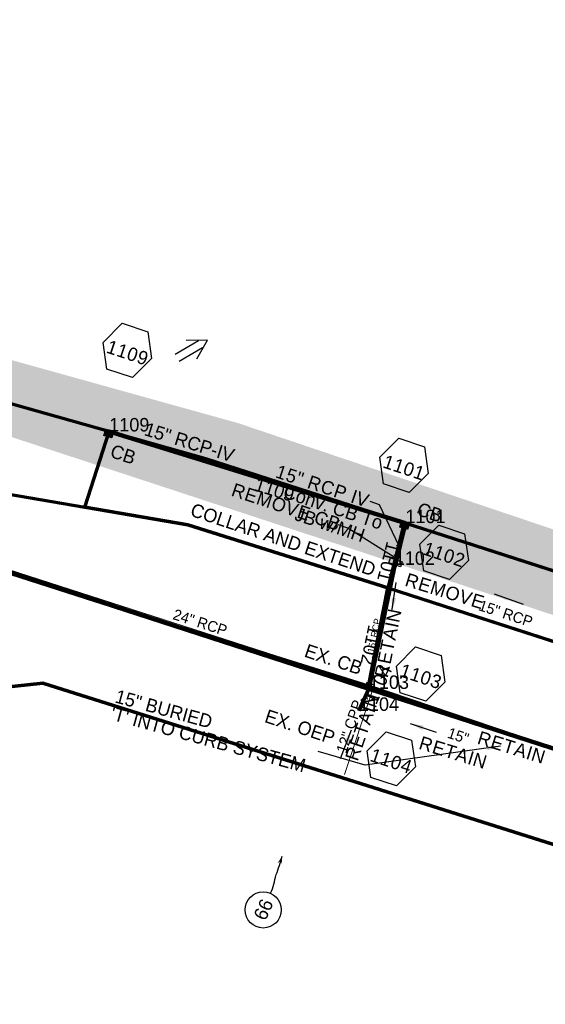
# Model space of a CAD drawing. Extents: x 1160061 to 2574774, y 200346 to 1150371.
# Tile 103 of 123: x 2482940 to 2483135, y 368992 to 369357. Entities that reach past the tile are written whole.
import ezdxf
from ezdxf.enums import TextEntityAlignment as Align

# ---------------------------------------------------------------- set-up
doc = ezdxf.new("R2010")
doc.units = 0
doc.header["$MEASUREMENT"] = 0
doc.linetypes.add('DGN Style 2', pattern=[29.296317, 17.57779, -11.718527])
doc.linetypes.add('DGN Style 3', pattern=[41.014844, 29.296317, -11.718527])
for name, color, linetype, lineweight in [('Exist Drainage Structure Catch Basin CELL', 1, 'Continuous', 30), ('Exist Plan Preparation Drainage Arrows Symbol CELL', 5, 'Continuous', 30), ('Exist Plan Preparation Drainage Notes Label', 31, 'Continuous', 30), ('Exist Plan Preparation Watershed Blue', 5, 'Continuous', 30), ('Exist Structure Minor Pipes RCP 12 Inch', 30, 'Continuous', 0), ('Exist Structure Minor Pipes RCP 18 Inch', 30, 'Continuous', 0), ('Exist Structure Minor Pipes RCP 18 Inch Text', 30, 'Continuous', 13), ('Exist Structure Minor Pipes RCP 24 Inch Text', 30, 'Continuous', 13), ('Prop Drainage Structure Box Number Symbol CELL', 9, 'Continuous', 30), ('Prop Drainage Structure Catch Basin Grate 840 03G CELL', 7, 'Continuous', 30), ('Prop Drainage Structure Catch Basin Grate 840 03G Label', 9, 'Continuous', 30), ('Prop Drainage Structure Junction Box with Manhole Convert From Catch Basin Label', 9, 'Continuous', 30), ('Prop Drainage Structure Pipe Collar CELL', 9, 'Continuous', 30), ('Prop Drainage Structure Pipe Collar Label', 9, 'Continuous', 30), ('Prop Drainage Structure Pipe RCP 15in Class III', 9, 'Continuous', 211), ('Prop Drainage Structure Pipe RCP 15in Class IV', 9, 'Continuous', 211), ('Prop Drainage Structure Pipe RCP 15in Class IV Label', 9, 'Continuous', 30), ('Prop Drainage Structure Pipe Removal Label', 9, 'Continuous', 30), ('Prop Drainage Structure Pipe Stub Out CELL', 9, 'Continuous', 30), ('Prop Drainage Structure Plot Symbol 20 Scale', 9, 'DGN Style 2', 13), ('Prop Drainage Structure Plot Symbol 50 Scale', 9, 'DGN Style 2', 13)]:
    doc.layers.add(name, color=color, linetype=linetype, lineweight=lineweight)
for name, color, linetype, lineweight, plot in [('Scratch_Level_5', 6, 'Continuous', 0, False), ('Scratch_Level_6', 30, 'Continuous', 0, False), ('Scratch_Level_8', 171, 'Continuous', 0, False), ('Scratch_Level_9', 9, 'Continuous', 0, False)]:
    doc.layers.add(name, color=color, linetype=linetype, lineweight=lineweight, plot=plot)
doc.styles.add('Style-font001', font='font001.shx')
doc.styles.add('Style-font041', font='font041.shx')
doc.styles.add('Style-GEOMETRICFUTURA_211_M_L', font='GEOMETRICFUTURA_211_M_L.shx')
doc.dimstyles.new('erosion_control', dxfattribs={"dimtxt": 4.99999, "dimasz": 9.99998, "dimexe": 2.499995, "dimexo": 2.499995, "dimgap": 2.499995, "dimtad": 0, "dimtih": 1, "dimtoh": 1, "dimzin": 3, "dimdsep": 46, "dimtxsty": 'Style-GEOMETRICFUTURA_211_M_L', "dimcen": 0.09, "dimaunit": 1, "dimadec": 4, "dimazin": 3, "dimtfac": 1, "dimtofl": 0, "dimtmove": 0, "dimatfit": 1, "dimfxl": 1, "dimtzin": 3, "dimlwd": 106, "dimarcsym": 0})

# ---------------------------------------------------------------- blocks, each defined once
blk = doc.blocks.new('*U94')
at = {"layer": 'Exist Plan Preparation Drainage Notes Label'}
blk.add_circle((-2.02, 0), 1.99, dxfattribs=at)
blk.add_open_spline([(-0.14, -0.66), (0.52, -0.97), (1.25, -1), (1.95, -1.17), (2.64, -1.34), (3.31, -1.55), (4.01, -1.67)], degree=3, knots=[0, 0, 0, 0, 0.5025, 0.5025, 0.5025, 1, 1, 1, 1], dxfattribs=at)
blk.add_solid([(4.01, -1.67), (3.19, -1.21), (3.12, -1.72), (3.52, -1.56)], dxfattribs=at)
blk = doc.blocks.new('PROP DRAINAGE STRUCTURE BOX NUMBER SYMBOL_30')
at = {"layer": 'Prop Drainage Structure Box Number Symbol CELL', "flags": 128}
blk.add_lwpolyline([(-5.000009, 8.944294), (5.000009, 8.944294), (9.47214, 0), (5.000009, -8.944294), (-5.000009, -8.944294), (-9.47214, 0), (-5.000009, 8.944294)], dxfattribs=at)
at = {"layer": 'Prop Drainage Structure Box Number Symbol CELL', "insert": (0.34149, -0.790841), "char_height": 4.99999, "attachment_point": 5, "line_spacing_factor": 0.6, "style": 'Style-GEOMETRICFUTURA_211_M_L'}
blk.add_mtext('\\T1.063;1101', dxfattribs=at)
blk = doc.blocks.new('PROP DRAINAGE STRUCTURE BOX NUMBER SYMBOL_34')
at = {"layer": 'Prop Drainage Structure Box Number Symbol CELL', "flags": 128}
blk.add_lwpolyline([(-5.000009, 8.944294), (5.000009, 8.944294), (9.47214, 0), (5.000009, -8.944294), (-5.000009, -8.944294), (-9.47214, 0), (-5.000009, 8.944294)], dxfattribs=at)
at = {"layer": 'Prop Drainage Structure Box Number Symbol CELL', "insert": (0.411944, -0.790841), "char_height": 4.99999, "attachment_point": 5, "line_spacing_factor": 0.6, "style": 'Style-GEOMETRICFUTURA_211_M_L'}
blk.add_mtext('\\T1.063;1103', dxfattribs=at)
blk = doc.blocks.new('PROP DRAINAGE STRUCTURE BOX NUMBER SYMBOL_35')
at = {"layer": 'Prop Drainage Structure Box Number Symbol CELL', "flags": 128}
blk.add_lwpolyline([(-5.000009, 8.944294), (5.000009, 8.944294), (9.47214, 0), (5.000009, -8.944294), (-5.000009, -8.944294), (-9.47214, 0), (-5.000009, 8.944294)], dxfattribs=at)
at = {"layer": 'Prop Drainage Structure Box Number Symbol CELL', "insert": (0.304369, -0.790841), "char_height": 4.99999, "attachment_point": 5, "line_spacing_factor": 0.6, "style": 'Style-GEOMETRICFUTURA_211_M_L'}
blk.add_mtext('\\T1.063;1104', dxfattribs=at)
blk = doc.blocks.new('PROP DRAINAGE STRUCTURE BOX NUMBER SYMBOL_43')
at = {"layer": 'Prop Drainage Structure Box Number Symbol CELL', "flags": 128}
blk.add_lwpolyline([(-5.000009, 8.944294), (5.000009, 8.944294), (9.47214, 0), (5.000009, -8.944294), (-5.000009, -8.944294), (-9.47214, 0), (-5.000009, 8.944294)], dxfattribs=at)
at = {"layer": 'Prop Drainage Structure Box Number Symbol CELL', "insert": (0.331642, -0.790841), "char_height": 4.99999, "attachment_point": 5, "line_spacing_factor": 0.6, "style": 'Style-GEOMETRICFUTURA_211_M_L'}
blk.add_mtext('\\T1.063;1102', dxfattribs=at)
blk = doc.blocks.new('EXIST PLAN PREPARATION DRAINAGE ARROWS SYMBOL_256')
at = {"layer": 'Exist Plan Preparation Drainage Arrows Symbol CELL'}
for p, q in [((-3.867991, 1.499997), (6.131989, 1.499997)), ((-3.867991, -1.499997), (6.131989, -1.499997))]:
    blk.add_line(p, q, dxfattribs=at)
at = {"layer": 'Exist Plan Preparation Drainage Arrows Symbol CELL', "flags": 128}
blk.add_lwpolyline([(0, 3.965233), (-6.867985, 0), (0, -3.965233)], dxfattribs=at)
blk = doc.blocks.new('PROP DRAINAGE STRUCTURE BOX NUMBER SYMBOL_53')
at = {"layer": 'Prop Drainage Structure Box Number Symbol CELL', "flags": 128}
blk.add_lwpolyline([(-5.000009, 8.944294), (5.000009, 8.944294), (9.47214, 0), (5.000009, -8.944294), (-5.000009, -8.944294), (-9.47214, 0), (-5.000009, 8.944294)], dxfattribs=at)
at = {"layer": 'Prop Drainage Structure Box Number Symbol CELL', "insert": (0.430933, -0.790824), "char_height": 4.99999, "attachment_point": 5, "line_spacing_factor": 0.6, "style": 'Style-GEOMETRICFUTURA_211_M_L'}
blk.add_mtext('\\T1.063;1109', dxfattribs=at)
blk = doc.blocks.new('PROP DRAINAGE STRUCTURE PIPE COLLAR')
at = {"layer": 'Prop Drainage Structure Pipe Collar CELL', "flags": 128}
blk.add_lwpolyline([(-0.77156, 0), (0, 0), (0, 2.268745), (1.978121, 2.268745), (1.978121, -2.268745), (0, -2.268745), (0, -2.268745), (0, 0)], dxfattribs=at)
at = {"layer": 'Prop Drainage Structure Pipe Collar CELL', "color": 9, "linetype": 'Continuous', "extrusion": (0, 0, -1)}
blk.add_solid([(0, 2.268745), (-1.978121, 2.268745), (0, -2.268745), (-1.978121, -2.268745)], dxfattribs=at)
blk = doc.blocks.new('EXIST DRAINAGE STRUCTURE CATCH BASIN')
at = {"layer": 'Exist Drainage Structure Catch Basin CELL', "linetype": 'DGN Style 3', "flags": 128}
blk.add_lwpolyline([(1.499997, 0), (-1.499997, 0), (-1.499997, -0.499999), (1.499997, -0.499999), (1.499997, 1.999996), (-1.499997, 1.999996), (-1.499997, 0)], dxfattribs=at)
blk = doc.blocks.new('PROP DRAINAGE STRUCTURE PIPE STUB OUT_6')
at = {"layer": 'Prop Drainage Structure Pipe Stub Out CELL', "flags": 128}
blk.add_lwpolyline([(-0.01575, 0), (0, 0.01575), (0.01575, 0), (0, -0.01575), (-0.01575, 0)], dxfattribs=at)
at = {"layer": 'Prop Drainage Structure Pipe Stub Out CELL', "style": 'Style-font001'}
blk.add_text('SO', height=0.010368, dxfattribs=at).set_placement((0, 0), align=Align.MIDDLE_CENTER)
blk = doc.blocks.new('PROP DRAINAGE STRUCTURE CATCH BASIN GRATE 840 03G_9')
at = {"layer": 'Prop Drainage Structure Catch Basin Grate 840 03G CELL', "flags": 128}
for points in [[(1.5, 0), (-1.5, 0), (-1.5, 2), (1.5, 2), (1.5, -0.499999), (-1.5, -0.499999), (-1.5, 0)], [(1.4896, 0.0104), (-1.4896, 0.0104), (-1.4896, 1.9896), (1.4896, 1.9896), (1.4896, 0.0104)], [(-1.3646, 1.8646), (1.3646, 1.8646), (1.3646, 0.1354), (-1.3646, 0.1354), (-1.3646, 1.8646)]]:
    blk.add_lwpolyline(points, dxfattribs=at)
for points in [[(-1.258485, 0.70434, -1), (-1.345744, 0.793844), (-0.266077, 1.846443, -1), (-0.178817, 1.756939), (-1.258485, 0.70434)], [(-1.345744, 1.623004), (-1.11656, 1.846443, -1), (-1.0293, 1.756939), (-1.258485, 1.533501, -1), (-1.345744, 1.623004)], [(-1.258485, 1.257114, -1), (-1.345744, 1.346617), (-0.833065, 1.846443, -1), (-0.745806, 1.756939), (-1.258485, 1.257114)], [(-1.345744, 1.07023), (-0.549571, 1.846443, -1), (-0.462312, 1.756939), (-1.258485, 0.980727, -1), (-1.345744, 1.07023)], [(-1.345744, 0.517457), (-0.0625, 1.768528), (-0.0625, 1.593954), (-1.258485, 0.427954, -1), (-1.345744, 0.517457)], [(-1.258485, 0.151567, -1), (-1.345744, 0.24107), (-0.0625, 1.492142), (-0.0625, 1.317567), (-1.258485, 0.151567)], [(-1.060268, 0.243002), (-0.0625, 1.215755), (-0.0625, 1.04118), (-0.973009, 0.153499, -1), (-1.060268, 0.243002)], [(-0.689515, 0.153499, -1), (-0.776774, 0.243002), (-0.0625, 0.939368), (-0.0625, 0.764794), (-0.689515, 0.153499)], [(-0.49328, 0.243002), (-0.0625, 0.662982), (-0.0625, 0.488407), (-0.406021, 0.153499, -1), (-0.49328, 0.243002)], [(-0.122526, 0.153499, -1), (-0.209785, 0.243002), (-0.0625, 0.386595), (-0.0625, 0.21202), (-0.122526, 0.153499)], [(0.0625, 1.337621), (0.584406, 1.846443, -1), (0.671666, 1.756939), (0.0625, 1.163046), (0.0625, 1.337621)], [(0.0625, 1.614008), (0.300912, 1.846443, -1), (0.388171, 1.756939), (0.0625, 1.439433), (0.0625, 1.614008)], [(0.0625, 1.061234), (0.867901, 1.846443, -1), (0.95516, 1.756939), (0.0625, 0.88666), (0.0625, 1.061234)], [(0.0625, 0.784848), (1.151395, 1.846443, -1), (1.238654, 1.756939), (0.0625, 0.610273), (0.0625, 0.784848)], [(0.0625, 0.508461), (1.258074, 1.67406, -1), (1.345334, 1.584557), (0.0625, 0.333886), (0.0625, 0.508461)], [(0.073709, 0.243002), (1.258074, 1.397674, -1), (1.345334, 1.308171), (0.160968, 0.153499), (0.073709, 0.243002)], [(0.357203, 0.243002), (1.258074, 1.121287, -1), (1.345334, 1.031784), (0.444462, 0.153499), (0.357203, 0.243002)], [(0.640698, 0.243002), (1.258074, 0.8449, -1), (1.345334, 0.755397), (0.727957, 0.153499), (0.640698, 0.243002)], [(0.924192, 0.243002), (1.258074, 0.568514, -1), (1.345334, 0.47901), (1.011451, 0.153499), (0.924192, 0.243002)], [(1.207686, 0.243002), (1.258074, 0.292127, -1), (1.345334, 0.202624), (1.294946, 0.153499, -1), (1.207686, 0.243002)]]:
    blk.add_lwpolyline(points, format="xyb", dxfattribs=at)
at = {"layer": 'Prop Drainage Structure Plot Symbol 20 Scale', "extrusion": (0, 0, -1)}
blk.add_solid([(2.00004, 2.041692), (-2.00004, 2.041692), (2.00004, -1.958388), (-2.00004, -1.958388)], dxfattribs=at)
at = {"layer": 'Prop Drainage Structure Plot Symbol 50 Scale'}
blk.add_solid([(-3.5, 3.541652), (3.5, 3.541652), (-3.5, -3.458348), (3.5, -3.458348)], dxfattribs=at)
blk = doc.blocks.new('PROP DRAINAGE STRUCTURE CATCH BASIN GRATE 840 03G_12')
at = {"layer": 'Prop Drainage Structure Catch Basin Grate 840 03G CELL', "flags": 128}
for points in [[(1.5, 0), (-1.5, 0), (-1.5, 2), (1.5, 2), (1.5, -0.499999), (-1.5, -0.499999), (-1.5, 0)], [(1.4896, 0.0104), (-1.4896, 0.0104), (-1.4896, 1.9896), (1.4896, 1.9896), (1.4896, 0.0104)], [(-1.3646, 1.8646), (1.3646, 1.8646), (1.3646, 0.1354), (-1.3646, 0.1354), (-1.3646, 1.8646)]]:
    blk.add_lwpolyline(points, dxfattribs=at)
for points in [[(-1.258485, 0.70434, -1), (-1.345744, 0.793844), (-0.266077, 1.846443, -1), (-0.178817, 1.756939), (-1.258485, 0.70434)], [(-1.345744, 1.623004), (-1.11656, 1.846443, -1), (-1.0293, 1.756939), (-1.258485, 1.533501, -1), (-1.345744, 1.623004)], [(-1.258485, 1.257114, -1), (-1.345744, 1.346617), (-0.833065, 1.846443, -1), (-0.745806, 1.756939), (-1.258485, 1.257114)], [(-1.345744, 1.07023), (-0.549571, 1.846443, -1), (-0.462312, 1.756939), (-1.258485, 0.980727, -1), (-1.345744, 1.07023)], [(-1.345744, 0.517457), (-0.0625, 1.768528), (-0.0625, 1.593954), (-1.258485, 0.427954, -1), (-1.345744, 0.517457)], [(-1.258485, 0.151567, -1), (-1.345744, 0.24107), (-0.0625, 1.492142), (-0.0625, 1.317567), (-1.258485, 0.151567)], [(-1.060268, 0.243002), (-0.0625, 1.215755), (-0.0625, 1.04118), (-0.973009, 0.153499, -1), (-1.060268, 0.243002)], [(-0.689515, 0.153499, -1), (-0.776774, 0.243002), (-0.0625, 0.939368), (-0.0625, 0.764794), (-0.689515, 0.153499)], [(-0.49328, 0.243002), (-0.0625, 0.662982), (-0.0625, 0.488407), (-0.406021, 0.153499, -1), (-0.49328, 0.243002)], [(-0.122526, 0.153499, -1), (-0.209785, 0.243002), (-0.0625, 0.386595), (-0.0625, 0.21202), (-0.122526, 0.153499)], [(0.0625, 1.337621), (0.584406, 1.846443, -1), (0.671666, 1.756939), (0.0625, 1.163046), (0.0625, 1.337621)], [(0.0625, 1.614008), (0.300912, 1.846443, -1), (0.388171, 1.756939), (0.0625, 1.439433), (0.0625, 1.614008)], [(0.0625, 1.061234), (0.867901, 1.846443, -1), (0.95516, 1.756939), (0.0625, 0.88666), (0.0625, 1.061234)], [(0.0625, 0.784848), (1.151395, 1.846443, -1), (1.238654, 1.756939), (0.0625, 0.610273), (0.0625, 0.784848)], [(0.0625, 0.508461), (1.258074, 1.67406, -1), (1.345334, 1.584557), (0.0625, 0.333886), (0.0625, 0.508461)], [(0.073709, 0.243002), (1.258074, 1.397674, -1), (1.345334, 1.308171), (0.160968, 0.153499), (0.073709, 0.243002)], [(0.357203, 0.243002), (1.258074, 1.121287, -1), (1.345334, 1.031784), (0.444462, 0.153499), (0.357203, 0.243002)], [(0.640698, 0.243002), (1.258074, 0.8449, -1), (1.345334, 0.755397), (0.727957, 0.153499), (0.640698, 0.243002)], [(0.924192, 0.243002), (1.258074, 0.568514, -1), (1.345334, 0.47901), (1.011451, 0.153499), (0.924192, 0.243002)], [(1.207686, 0.243002), (1.258074, 0.292127, -1), (1.345334, 0.202624), (1.294946, 0.153499, -1), (1.207686, 0.243002)]]:
    blk.add_lwpolyline(points, format="xyb", dxfattribs=at)
at = {"layer": 'Prop Drainage Structure Plot Symbol 20 Scale'}
blk.add_solid([(-2.00004, 2.041692), (2.00004, 2.041692), (-2.00004, -1.958388), (2.00004, -1.958388)], dxfattribs=at)
at = {"layer": 'Prop Drainage Structure Plot Symbol 50 Scale'}
blk.add_solid([(-3.5, 3.541652), (3.5, 3.541652), (-3.5, -3.458348), (3.5, -3.458348)], dxfattribs=at)

msp = doc.modelspace()

# ---------------------------------------------------------------- hatches: boundary and pattern name
at = {"layer": 'Scratch_Level_6'}
msp.add_hatch(color=256, dxfattribs=at).paths.add_polyline_path([(2483435.61, 369037.31), (2483365.18, 369062.28), (2483237.07, 369103.64), (2482987.02, 369185.89), (2482927.65, 369205.42), (2482786.92, 369248.69), (2482743.22, 369262.13), (2482594.43, 369310.99), (2482611.93, 369323.88), (2482730.69, 369288.87), (2482751.69, 369277.32), (2482878.31, 369241.5), (2482887.67, 369244.68), (2483020.64, 369207.64), (2483090.07, 369184.2), (2483246.22, 369131.49), (2483300.52, 369117.38), (2483325.73, 369114.28), (2483344, 369127), (2483357.02, 369164.01), (2483392.59, 369245.11), (2483433.95, 369332.65), (2483462.39, 369405.08), (2483476.45, 369450.64), (2483485.53, 369492.69), (2483504.08, 369539.43), (2483510.87, 369635.13), (2483526.89, 369675.46), (2483536.44, 369686.46), (2483534.36, 369659.34), (2483527.06, 369577.32), (2483517.68, 369468.69), (2483508.82, 369349.27), (2483507.64, 369333.27), (2483502.45, 369319.09), (2483507.22, 369331.01), (2483502.45, 369319.09), (2483489.78, 369287.41), (2483473.54, 369244.29), (2483464.99, 369221.57), (2483441.31, 369167.78), (2483431.59, 369145.7), (2483426.13, 369132.19), (2483415.57, 369105.42), (2483415.96, 369093.74), (2483416.97, 369083.14), (2483425.21, 369071.78), (2483430.6, 369060.92)])

# ---------------------------------------------------------------- linework, layer by layer
at = {"layer": 'Exist Plan Preparation Watershed Blue', "color": 5, "linetype": 'Continuous', "lineweight": 70, "flags": 128}
for points in [[(2483456.77, 369368.07), (2483441.52, 369217.84), (2483416.25, 369128.53), (2483407.11, 369112.72), (2483340.38, 369094.97), (2483309.13, 369097.39), (2483270.41, 369109.94), (2483247.73, 369117.24), (2483008.59, 369194.43), (2482949.06, 369211.26), (2482875.96, 369231.89), (2482876.07, 369234.16), (2482869.88, 369361.7)], [(2482681.72, 369157.14), (2482794.46, 369070.02), (2482860.03, 369101.58), (2482948.14, 369111.15), (2483191.54, 369034.17), (2483208.69, 369027.23), (2483200.69, 369002.39), (2483136.79, 368973.71), (2483108.43, 368929.57), (2483093.37, 368887.24), (2483021.47, 368855.87), (2483125.61, 368779.09), (2483157.72, 368769.72), (2483167.43, 368780.6), (2483174.25, 368780.22), (2483184.08, 368783.73), (2483191.04, 368791.51), (2483264.55, 368762.22), (2483213.39, 368644.97)]]:
    msp.add_lwpolyline(points, dxfattribs=at)
for points in [[(2482972.78, 369204.56), (2482968.27, 369205.83), (2482935.45, 369215.11), (2482896.93, 369225.99), (2482875.96, 369231.89), (2482876.07, 369234.16), (2482873.48, 369293.09), (2482845.98, 369240.38), (2482829.88, 369244.93), (2482829.27, 369240.53), (2482820.39, 369213.07), (2482900.86, 369187.17), (2482963.68, 369176.45), (2482972.78, 369204.56)], [(2483076.15, 369146.49), (2483068.91, 369110.06), (2482967.37, 369141.8), (2482732, 369219.39), (2482736.63, 369239.91), (2482737.06, 369240.04), (2482827.79, 369210.52), (2482900.86, 369187.17), (2483001.9, 369169.93), (2483076.15, 369146.49)], [(2482963.68, 369176.45), (2482972.78, 369204.56), (2483008.59, 369194.43), (2483082.2, 369170.66), (2483076.15, 369146.49), (2483001.9, 369169.93), (2482963.68, 369176.45)], [(2483200.77, 369065.33), (2483191.54, 369034.17), (2482992.83, 369097.01), (2482948.14, 369111.15), (2482860.03, 369101.58), (2482849.22, 369179.77), (2482967.37, 369141.8), (2483068.91, 369110.06), (2483200.77, 369065.33)], [(2483310.22, 369070.76), (2483322.15, 369093.19), (2483285.45, 369105.1), (2483245.28, 369118.03), (2483082.2, 369170.66), (2483076.15, 369146.49), (2483310.22, 369070.76)], [(2483214.82, 369101.58), (2483200.77, 369065.33), (2483068.91, 369110.06), (2483076.15, 369146.49), (2483214.82, 369101.58)]]:
    msp.add_lwpolyline(points, close=True, dxfattribs=at)
at = {"layer": 'Exist Structure Minor Pipes RCP 12 Inch'}
for p, q in [((2483078.94, 369155.38), (2483069.46, 369109.58)), ((2483070.39, 369108.49), (2483060.01, 369077.26))]:
    msp.add_line(p, q, dxfattribs=at)
msp.add_point((2483073.53, 369128.79), dxfattribs=at)
at = {"layer": 'Exist Structure Minor Pipes RCP 18 Inch'}
msp.add_line((2482731.68, 369218.94), (2483069.21, 369110.17), dxfattribs=at)
at = {"layer": 'Prop Drainage Structure Pipe RCP 15in Class III'}
msp.add_line((2483078.74, 369154.38), (2483082.63, 369170.53), dxfattribs=at)
at = {"layer": 'Prop Drainage Structure Pipe RCP 15in Class IV'}
for p, q in [((2482972.78, 369204.56), (2483082.63, 369170.53)), ((2483082.63, 369170.53), (2483078.69, 369155.04))]:
    msp.add_line(p, q, dxfattribs=at)
at = {"layer": 'Scratch_Level_9', "lineweight": 120}
for p, q in [((2482730.48, 369218.95), (2483069.08, 369109)), ((2483078.69, 369155.04), (2483069.08, 369109)), ((2483065.39, 369100.83), (2483069.08, 369109)), ((2483069.08, 369109), (2483408.71, 368998.99))]:
    msp.add_line(p, q, dxfattribs=at)

# ---------------------------------------------------------------- block references
at = {"layer": 'Exist Drainage Structure Catch Basin CELL', "color": 5, "linetype": 'DGN Style 3', "lineweight": 140, "rotation": 340}
msp.add_blockref('EXIST DRAINAGE STRUCTURE CATCH BASIN', (2483069.08, 369109), dxfattribs=at)
at = {"layer": 'Exist Plan Preparation Drainage Arrows Symbol CELL', "rotation": 210.634371}
msp.add_blockref('EXIST PLAN PREPARATION DRAINAGE ARROWS SYMBOL_256', (2483003.27, 369234.92), dxfattribs=at)
at = {"layer": 'Exist Plan Preparation Drainage Notes Label', "xscale": 3.375, "yscale": 3.375, "zscale": 3.375, "rotation": 86.072253}
msp.add_blockref('*U94', (2483030.35, 369033.74), dxfattribs=at)
at = {"layer": 'Prop Drainage Structure Box Number Symbol CELL'}
for name, p, rotation in [('PROP DRAINAGE STRUCTURE BOX NUMBER SYMBOL_53', (2482979.48, 369234.65), 341.620913), ('PROP DRAINAGE STRUCTURE BOX NUMBER SYMBOL_30', (2483082.09, 369191.98), 341.624493), ('PROP DRAINAGE STRUCTURE BOX NUMBER SYMBOL_43', (2483097.01, 369159.7), 341.624493), ('PROP DRAINAGE STRUCTURE BOX NUMBER SYMBOL_34', (2483088.28, 369114.49), 341.624493), ('PROP DRAINAGE STRUCTURE BOX NUMBER SYMBOL_35', (2483077.38, 369083.03), 341.624493)]:
    msp.add_blockref(name, p, dxfattribs=dict(at, rotation=rotation))
at = {"layer": 'Prop Drainage Structure Pipe Collar CELL', "color": 9, "linetype": 'Continuous', "rotation": 72}
msp.add_blockref('PROP DRAINAGE STRUCTURE PIPE COLLAR', (2483078.69, 369155.04), dxfattribs=at)
at = {"layer": 'Prop Drainage Structure Pipe Stub Out CELL', "rotation": 340}
msp.add_blockref('PROP DRAINAGE STRUCTURE PIPE STUB OUT_6', (2483065.39, 369100.83), dxfattribs=at)
at = {"layer": 'Prop Drainage Structure Plot Symbol 20 Scale'}
for name, p, rotation in [('PROP DRAINAGE STRUCTURE CATCH BASIN GRATE 840 03G_12', (2482972.78, 369204.56), 164.223924), ('PROP DRAINAGE STRUCTURE CATCH BASIN GRATE 840 03G_9', (2483082.63, 369170.53), 162.110356)]:
    msp.add_blockref(name, p, dxfattribs=dict(at, rotation=rotation))

# ---------------------------------------------------------------- texts
at = {"layer": 'Exist Plan Preparation Drainage Notes Label', "style": 'Style-GEOMETRICFUTURA_211_M_L'}
msp.add_text('66', height=5.062, rotation=65.8631, dxfattribs=at).set_placement((2483029.96, 369027.1), align=Align.MIDDLE_CENTER)
at = {"layer": 'Exist Plan Preparation Drainage Notes Label', "insert": (2482975.88, 369108.85), "char_height": 5, "attachment_point": 1, "rotation": 344.6395, "line_spacing_factor": 0.786545, "style": 'Style-GEOMETRICFUTURA_211_M_L'}
msp.add_mtext('15" BURIED\\P\'T\' INTO CURB SYSTEM', dxfattribs=at)
at = {"layer": 'Exist Structure Minor Pipes RCP 12 Inch', "style": 'Style-font001'}
msp.add_text('15" RCP', height=2.5, rotation=78.3042, dxfattribs=at).set_placement((2483069.72, 369122.48), align=Align.MIDDLE_LEFT)
msp.add_text('12" CPP', height=4, rotation=71.6245, dxfattribs=at).set_placement((2483061.96, 369095.03), align=Align.MIDDLE_CENTER)
at = {"layer": 'Exist Structure Minor Pipes RCP 18 Inch Text', "style": 'Style-font001'}
msp.add_text('24" RCP', height=4, rotation=342.0708, dxfattribs=at).set_placement((2483006.5, 369133.69), align=Align.MIDDLE_CENTER)
at = {"layer": 'Exist Structure Minor Pipes RCP 24 Inch Text', "style": 'Style-font001'}
for s, rotation, p in [('15" RCP', 341.7922, (2483120.47, 369138.88)), ('15"', 341.1809, (2483102.87, 369093.51))]:
    msp.add_text(s, height=4, rotation=rotation, dxfattribs=at).set_placement(p, align=Align.TOP_CENTER)
at = {"layer": 'Prop Drainage Structure Catch Basin Grate 840 03G Label', "style": 'Style-GEOMETRICFUTURA_211_M_L'}
for p in [(2482977.94, 369196.08), (2483091.68, 369174.55)]:
    msp.add_text('CB', height=5, rotation=341.6245, dxfattribs=at).set_placement(p, align=Align.MIDDLE_CENTER)
at = {"layer": 'Prop Drainage Structure Junction Box with Manhole Convert From Catch Basin Label', "char_height": 5, "attachment_point": 5, "rotation": 341.6245, "line_spacing_factor": 0.6, "style": 'Style-GEOMETRICFUTURA_211_M_L'}
for s, insert in [('EX. CB\\P', (2483055.97, 369119.93)), ('EX. OEP\\P', (2483043.51, 369094.9))]:
    msp.add_mtext(s, dxfattribs=dict(at, insert=insert))
at = {"layer": 'Prop Drainage Structure Pipe Collar Label', "style": 'Style-GEOMETRICFUTURA_211_M_L'}
msp.add_text('COLLAR AND EXTEND', height=5, rotation=341.6209, dxfattribs=at).set_placement((2483037.29, 369164.42), align=Align.MIDDLE_CENTER)
at = {"layer": 'Prop Drainage Structure Pipe RCP 15in Class IV Label', "style": 'Style-GEOMETRICFUTURA_211_M_L'}
msp.add_text('15" RCP-IV ', height=5, rotation=342.7881, dxfattribs=at).set_placement((2483003.43, 369200.3), align=Align.MIDDLE_CENTER)
at = {"layer": 'Prop Drainage Structure Pipe Removal Label', "char_height": 5, "attachment_point": 1, "style": 'Style-GEOMETRICFUTURA_211_M_L'}
for s, insert, rotation, line_spacing_factor in [('\\T1.061;15" RCP IV', (2483035.67, 369192.33), 341.6245, 0.900001), ('\\T1.047;REMOVE CB\\P', (2483019.28, 369185.54), 341.6245, 0.900001), ('\\T1.044;REMOVE', (2483083.58, 369152.14), 342.9, 0.900001), ('\\T1.060;RETAIN', (2483071.13, 369113.89), 78.3042, 0.6), ('\\T1.060;RETAIN', (2483060.17, 369083.48), 71.1651, 0.900001), ('\\T1.060;RETAIN', (2483088.73, 369091.59), 342.9, 0.900001), ('\\T1.060;RETAIN', (2483110.42, 369093.48), 342.9, 0.900001)]:
    msp.add_mtext(s, dxfattribs=dict(at, insert=insert, rotation=rotation, line_spacing_factor=line_spacing_factor))
at = {"layer": 'Scratch_Level_5', "lineweight": 53, "insert": (2483054.77, 369173.32), "char_height": 5, "attachment_point": 5, "rotation": 341.6245, "line_spacing_factor": 0.786545, "style": 'Style-GEOMETRICFUTURA_211_M_L'}
msp.add_mtext('Conv. CB To\\P JB w/MH', dxfattribs=at)
at = {"layer": 'Scratch_Level_8', "linetype": 'Continuous', "style": 'Style-font041'}
for s, p in [('1109', (2482972.78, 369209.56)), ('1101', (2483082.63, 369175.53)), ('1102', (2483078.69, 369160.04)), ('1103', (2483069.08, 369114)), ('1104', (2483065.39, 369105.83))]:
    msp.add_text(s, height=5, dxfattribs=at).set_placement(p, align=Align.TOP_LEFT)
at = {"layer": 'Scratch_Level_8', "linetype": 'Continuous', "lineweight": 30, "style": 'Style-font041'}
for s, rotation, p in [('1109', 342.7881, (2483027.71, 369187.54)), ('1101', 255.6977, (2483080.66, 369162.78)), ('1102', 258.2126, (2483073.88, 369132.02)), ('1104', 65.7013, (2483067.24, 369104.92))]:
    msp.add_text(s, height=5, rotation=rotation, dxfattribs=at).set_placement(p, align=Align.TOP_LEFT)

# ---------------------------------------------------------------- leaders
at = {"layer": 'Exist Plan Preparation Drainage Notes Label'}
for points in [[(2483077.63, 369137.79), (2483079.25, 369148.44)], [(2483115.6, 369144.31), (2483126.34, 369140.44)], [(2483084.39, 369096.19), (2483094.01, 369092.87)], [(2483062.46, 369093.68), (2483058.41, 369083.01)], [(2483117.95, 369087.7), (2483067.67, 369080.71), (2483050.21, 369085.78)]]:
    msp.add_leader(points, dimstyle='erosion_control', override={"dimtxt": 5, "dimasz": 5, "dimgap": 0, "dimlwd": -2}, dxfattribs=at)
at = {"layer": 'Prop Drainage Structure Pipe Removal Label'}
for points in [[(2483080.31, 369161.98), (2483073.03, 369177.36), (2483069.51, 369178.53)], [(2483078.52, 369157.85), (2483061.24, 369168.7), (2483057.73, 369169.86)]]:
    msp.add_leader(points, dimstyle='erosion_control', override={"dimtxt": 5, "dimasz": 5, "dimgap": 0, "dimlwd": -2}, dxfattribs=at)

doc.saveas('drawing.dxf')
